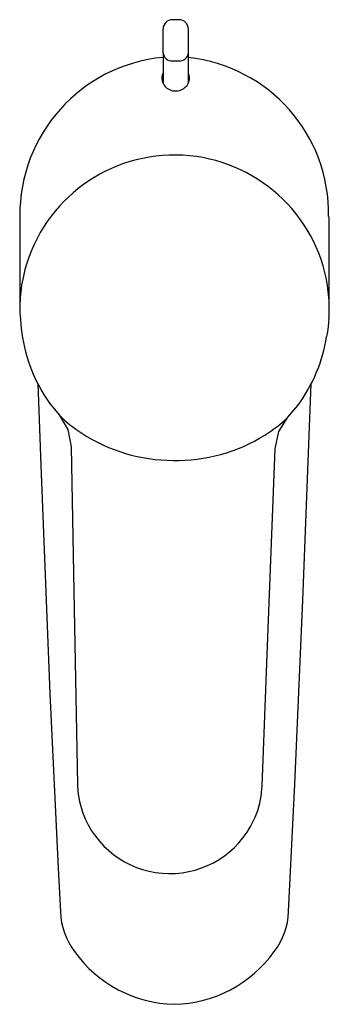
# Model space of a CAD drawing. Header units: millimetres. Extents: x 3901.351 to 3901.401, y 1748.51 to 1748.666.
import ezdxf

# ---------------------------------------------------------------- set-up
doc = ezdxf.new("R2010")
doc.units = ezdxf.units.MM
doc.layers.add('SANINDUSA', color=3, linetype='Continuous')

msp = doc.modelspace()

# ---------------------------------------------------------------- linework, layer by layer
at = {"layer": 'SANINDUSA'}
for p, q in [((3901.376691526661, 1748.666385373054), (3901.375691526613, 1748.666385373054)), ((3901.374191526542, 1748.661153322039), (3901.374191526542, 1748.656227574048)), ((3901.378191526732, 1748.656319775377), (3901.378191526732, 1748.661153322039)), ((3901.375691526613, 1748.65985428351), (3901.376691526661, 1748.65985428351)), ((3901.351489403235, 1748.635174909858), (3901.351489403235, 1748.620922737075)), ((3901.400489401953, 1748.620922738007), (3901.400489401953, 1748.63517477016)), ((3901.400455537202, 1748.619021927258), (3901.400335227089, 1748.617746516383)), ((3901.356213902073, 1748.605616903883), (3901.35772734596, 1748.603730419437)), ((3901.393953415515, 1748.603366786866), (3901.395504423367, 1748.605222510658)), ((3901.389794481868, 1748.543921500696), (3901.38987210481, 1748.54496715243))]:
    msp.add_line(p, q, dxfattribs=at)
at = {"layer": 'SANINDUSA', "flags": 128}
for points in [[(3901.351540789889, 1748.619512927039), (3901.351726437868, 1748.617451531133), (3901.351833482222, 1748.616715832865)], [(3901.400335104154, 1748.61774549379), (3901.400220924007, 1748.616914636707), (3901.400094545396, 1748.616165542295)], [(3901.354333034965, 1748.608711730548), (3901.354810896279, 1748.595801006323), (3901.356282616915, 1748.55956303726), (3901.357560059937, 1748.531886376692), (3901.357927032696, 1748.525006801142)], [(3901.394064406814, 1748.525011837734), (3901.395054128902, 1748.545200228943), (3901.396319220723, 1748.574372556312), (3901.397650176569, 1748.608683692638)], [(3901.35772734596, 1748.603730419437), (3901.359092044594, 1748.601428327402), (3901.359627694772, 1748.598688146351)], [(3901.391952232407, 1748.598363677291), (3901.392542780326, 1748.601092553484), (3901.393953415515, 1748.603366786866)], [(3901.359627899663, 1748.598680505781), (3901.36011065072, 1748.572960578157), (3901.360637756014, 1748.545143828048)], [(3901.389872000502, 1748.54496368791), (3901.39073908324, 1748.567167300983), (3901.391952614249, 1748.598375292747)]]:
    msp.add_lwpolyline(points, dxfattribs=at)
at = {"layer": 'SANINDUSA'}
for centre, radius, start, end in [((3901.375691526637, 1748.664885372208), 0.001500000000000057, 90, 180), ((3901.376691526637, 1748.664885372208), 0.001500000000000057, 0, 90), ((3901.375597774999, 1748.661261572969), 0.001410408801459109, 184.4018635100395, 273.8113313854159), ((3901.376785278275, 1748.661261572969), 0.001410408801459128, 266.188668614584, 355.5981364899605), ((3901.376554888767, 1748.635484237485), 0.02503928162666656, 95.41599195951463, 180.7037021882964), ((3901.37553597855, 1748.635652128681), 0.02486595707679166, 358.8996277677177, 83.86943305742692), ((3901.376021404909, 1748.620391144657), 0.02454417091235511, 89.45281149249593, 167.417986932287), ((3901.375997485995, 1748.620391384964), 0.02454417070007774, 11.43179471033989, 89.39697248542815), ((3901.375298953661, 1748.620630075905), 0.02378714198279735, 167.6006062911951, 177.0634330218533), ((3901.37672437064, 1748.620615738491), 0.02378736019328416, 1.78639891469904, 11.2491376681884), ((3901.37535834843, 1748.62065779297), 0.02384505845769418, 177.1372632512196, 182.7519837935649), ((3901.376665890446, 1748.62064468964), 0.02384492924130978, 356.0977298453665, 1.71248249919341), ((3901.376370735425, 1748.619986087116), 0.02475421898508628, 187.5914783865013, 215.483895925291), ((3901.3753615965, 1748.620105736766), 0.02504483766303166, 323.5398728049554, 350.9483007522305), ((3901.373265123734, 1748.619302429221), 0.02199795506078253, 225.06304604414, 237.0916768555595), ((3901.37873146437, 1748.619247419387), 0.02199777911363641, 301.7580609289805, 313.7867881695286), ((3901.375790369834, 1748.62308578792), 0.02654628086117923, 236.953577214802, 269.9523121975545), ((3901.376282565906, 1748.62308084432), 0.02654627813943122, 268.8974703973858, 301.8962087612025), ((3901.375486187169, 1748.545538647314), 0.01485325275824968, 181.0725280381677, 185.1180272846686), ((3901.3749805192, 1748.54551921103), 0.01434789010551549, 185.2208581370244, 203.9086958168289), ((3901.375533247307, 1748.545514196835), 0.01434989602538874, 334.9423849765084, 353.627577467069), ((3901.375260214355, 1748.545751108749), 0.01469792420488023, 204.2932255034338, 334.556552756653), ((3901.36901779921, 1748.525394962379), 0.01109755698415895, 182.0044535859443, 217.1757829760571), ((3901.382950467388, 1748.525438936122), 0.01112214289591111, 322.6740606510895, 357.7992592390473), ((3901.376431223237, 1748.530294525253), 0.01997338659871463, 215.523944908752, 268.7197019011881), ((3901.375542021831, 1748.530280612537), 0.01995940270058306, 271.2715716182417, 324.5173230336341)]:
    msp.add_arc(centre, radius, start, end, dxfattribs=at)
msp.add_ellipse((3901.376168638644, 1748.657099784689), major_axis=(-0.002196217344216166, 0), ratio=0.9121235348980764, start_param=5.832698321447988, end_param=9.824733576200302, dxfattribs=at)
for points in [[(3901.374191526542, 1748.661153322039), (3901.374191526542, 1748.661302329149), (3901.374191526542, 1748.66153235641), (3901.374191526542, 1748.661981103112), (3901.374191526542, 1748.662363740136), (3901.374191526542, 1748.662769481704), (3901.374191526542, 1748.663293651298), (3901.374191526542, 1748.663909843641), (3901.374191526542, 1748.664401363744), (3901.374191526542, 1748.664686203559), (3901.374191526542, 1748.664826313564), (3901.374191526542, 1748.664891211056), (3901.374191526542, 1748.664879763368), (3901.374191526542, 1748.664877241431)], [(3901.378191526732, 1748.661153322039), (3901.378191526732, 1748.661302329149), (3901.378191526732, 1748.66153235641), (3901.378191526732, 1748.661981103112), (3901.378191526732, 1748.662363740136), (3901.378191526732, 1748.662769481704), (3901.378191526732, 1748.663293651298), (3901.378191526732, 1748.663909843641), (3901.378191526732, 1748.664401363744), (3901.378191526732, 1748.664686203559), (3901.378191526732, 1748.664826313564), (3901.378191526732, 1748.664891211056), (3901.378191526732, 1748.664879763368), (3901.378191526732, 1748.664877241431)]]:
    msp.add_open_spline(points, degree=3, knots=[0, 0, 0, 0, 0.1436388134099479, 0.221740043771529, 0.2999440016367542, 0.3780451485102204, 0.4562489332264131, 0.5998876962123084, 0.7435265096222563, 0.8216280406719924, 0.8998316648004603, 0.9779328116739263, 0.9999999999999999, 0.9999999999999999, 0.9999999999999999, 0.9999999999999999], dxfattribs=at)

doc.saveas('drawing.dxf')
